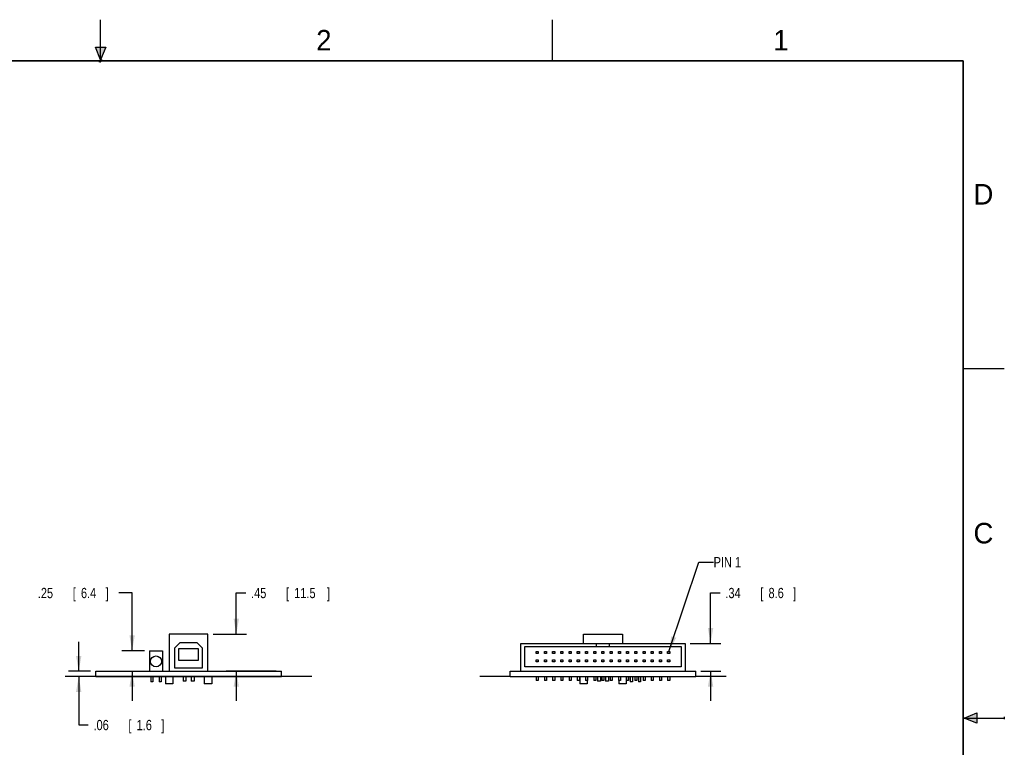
# Model space of a CAD drawing. Header units: inches. Extents: x 0 to 22, y 0 to 17.
# Tile 8 of 8: x 10 to 22, y 8.1 to 17. Entities that reach past the tile are written whole.
import ezdxf

# ---------------------------------------------------------------- set-up
doc = ezdxf.new("R2010")
doc.units = ezdxf.units.IN
doc.header["$LTSCALE"] = 1.21
doc.header["$MEASUREMENT"] = 0
doc.layers.get('0').update_dxf_attribs({"linetype": 'CONTINUOUS'})
for name, color, linetype in [('03___PRT_ALL_CURVES', 7, 'CONTINUOUS'), ('DETAIL', 7, 'CONTINUOUS'), ('DIMENSIONS', 7, 'CONTINUOUS')]:
    doc.layers.add(name, color=color, linetype=linetype)
doc.styles.get("Standard").update_dxf_attribs({"font": 'txt', "width": 0.8})
doc.dimstyles.new('DIMSTYLE_2', dxfattribs={"dimtxt": 0.125, "dimasz": 0.1875, "dimexe": 0.18, "dimexo": 0.0625, "dimgap": 0.09, "dimtad": 0, "dimtih": 1, "dimtoh": 1, "dimzin": 4, "dimdsep": 46, "dimtxsty": 'STANDARD', "dimblk": '_FILLED', "dimblk1": '_FILLED', "dimblk2": '_FILLED', "dimcen": 0.09, "dimadec": 0, "dimazin": 0, "dimtp": 0.01, "dimtm": 0.01, "dimtfac": 1, "dimtofl": 0, "dimtmove": 0, "dimatfit": 3, "dimldrblk": '_FILLED', "dimfxl": 1, "dimtolj": 1, "dimtzin": 4, "dimarcsym": 0})

# ---------------------------------------------------------------- blocks, each defined once
blk = doc.blocks.new('_FILLED')
at = {"color": 0, "linetype": 'BYBLOCK'}
blk.add_solid([(0, 0), (-1, 0.174), (-1, -0.174)], dxfattribs=at)
blk = doc.blocks.new('*D22')
at = {"layer": 'DIMENSIONS', "color": 2, "linetype": 'CONTINUOUS'}
for p, q in [((10.734, 9.069), (10.734, 9.429)), ((10.878, 9.069), (10.609, 9.069)), ((10.878, 9.006), (10.609, 9.006)), ((10.734, 9.006), (10.734, 8.415)), ((10.734, 8.415), (10.851, 8.415))]:
    blk.add_line(p, q, dxfattribs=at)
at = {"layer": 'DIMENSIONS', "color": 2, "linetype": 'CONTINUOUS', "xscale": 0.1875, "yscale": 0.1875, "zscale": 0.1875}
for p, rotation in [((10.734, 9.069), 270), ((10.734, 9.006), 90)]:
    blk.add_blockref('_FILLED', p, dxfattribs=dict(at, rotation=rotation))
at = {"layer": 'DIMENSIONS', "color": 2, "linetype": 'CONTINUOUS', "width": 0.8}
for s, p in [('.06', (10.914, 8.352)), ('[', (11.339, 8.352)), ('1.6', (11.439, 8.352)), (']', (11.739, 8.352))]:
    blk.add_text(s, height=0.125, dxfattribs=at).set_placement(p)
blk = doc.blocks.new('*D23')
at = {"layer": 'DIMENSIONS', "color": 2, "linetype": 'CONTINUOUS'}
for p, q in [((11.384, 10.022), (11.223, 10.022)), ((11.384, 9.319), (11.384, 10.022)), ((11.533, 9.319), (11.259, 9.319)), ((11.003, 9.069), (11.509, 9.069)), ((11.384, 9.069), (11.384, 8.709))]:
    blk.add_line(p, q, dxfattribs=at)
at = {"layer": 'DIMENSIONS', "color": 2, "linetype": 'CONTINUOUS', "xscale": 0.1875, "yscale": 0.1875, "zscale": 0.1875}
for p, rotation in [((11.384, 9.319), 270), ((11.384, 9.069), 90)]:
    blk.add_blockref('_FILLED', p, dxfattribs=dict(at, rotation=rotation))
at = {"layer": 'DIMENSIONS', "color": 2, "linetype": 'CONTINUOUS', "width": 0.8}
for s, p in [('.25', (10.236, 9.959)), ('[', (10.661, 9.959)), ('6.4', (10.761, 9.959)), (']', (11.061, 9.959))]:
    blk.add_text(s, height=0.125, dxfattribs=at).set_placement(p)
blk = doc.blocks.new('*D24')
at = {"layer": 'DIMENSIONS', "color": 2, "linetype": 'CONTINUOUS'}
for p, q in [((12.652, 9.522), (12.652, 10.022)), ((12.652, 10.022), (12.77, 10.022)), ((12.37, 9.522), (12.777, 9.522)), ((13.138, 9.069), (12.527, 9.069)), ((12.652, 9.069), (12.652, 8.709))]:
    blk.add_line(p, q, dxfattribs=at)
at = {"layer": 'DIMENSIONS', "color": 2, "linetype": 'CONTINUOUS', "xscale": 0.1875, "yscale": 0.1875, "zscale": 0.1875}
for p, rotation in [((12.652, 9.522), 270), ((12.652, 9.069), 90)]:
    blk.add_blockref('_FILLED', p, dxfattribs=dict(at, rotation=rotation))
at = {"layer": 'DIMENSIONS', "color": 2, "linetype": 'CONTINUOUS', "width": 0.8}
for s, p in [('.45', (12.832, 9.959)), ('[', (13.257, 9.959)), ('11.5', (13.357, 9.959)), (']', (13.757, 9.959))]:
    blk.add_text(s, height=0.125, dxfattribs=at).set_placement(p)
blk = doc.blocks.new('*D25')
at = {"layer": 'DIMENSIONS', "color": 2, "linetype": 'CONTINUOUS'}
for p, q in [((18.425, 9.409), (18.425, 10.022)), ((18.425, 10.022), (18.542, 10.022)), ((18.178, 9.409), (18.55, 9.409)), ((18.308, 9.069), (18.55, 9.069)), ((18.425, 9.069), (18.425, 8.709))]:
    blk.add_line(p, q, dxfattribs=at)
at = {"layer": 'DIMENSIONS', "color": 2, "linetype": 'CONTINUOUS', "xscale": 0.1875, "yscale": 0.1875, "zscale": 0.1875}
for p, rotation in [((18.425, 9.409), 270), ((18.425, 9.069), 90)]:
    blk.add_blockref('_FILLED', p, dxfattribs=dict(at, rotation=rotation))
at = {"layer": 'DIMENSIONS', "color": 2, "linetype": 'CONTINUOUS', "width": 0.8}
for s, p in [('.34', (18.605, 9.959)), ('[', (19.03, 9.959)), ('8.6', (19.13, 9.959)), (']', (19.43, 9.959))]:
    blk.add_text(s, height=0.125, dxfattribs=at).set_placement(p)

msp = doc.modelspace()

# ---------------------------------------------------------------- hatches: boundary and pattern name
at = {"linetype": 'CONTINUOUS'}
for points in [[(11, 16.51), (10.9375, 16.6663), (11.0625, 16.6663)], [(21.6663, 8.5625), (21.6663, 8.4375), (21.51, 8.5)]]:
    msp.add_hatch(color=2, dxfattribs=at).paths.add_polyline_path(points)

# ---------------------------------------------------------------- linework, layer by layer
at = {"color": 2, "linetype": 'CONTINUOUS'}
for p, q in [((11, 16.485), (11, 17)), ((16.5, 16.5), (16.5, 17)), ((11, 16.51), (10.9375, 16.6663)), ((10.9375, 16.6663), (11.0625, 16.6663)), ((11.0625, 16.6663), (11, 16.51)), ((11.015, 16.515), (10.985, 16.485)), ((10.985, 16.485), (11, 16.515)), ((11, 16.485), (11.015, 16.515)), ((22, 12.75), (21.5, 12.75)), ((21.51, 8.5), (21.6663, 8.5625)), ((21.6663, 8.5625), (21.6663, 8.4375)), ((22, 8.515), (22, 8.485)), ((21.51, 8.5), (22, 8.5)), ((21.6663, 8.4375), (21.51, 8.5))]:
    msp.add_line(p, q, dxfattribs=at)
at = {"color": 7, "linetype": 'CONTINUOUS'}
for p, q in [((11.8335, 9.522), (11.8335, 9.069)), ((12.3075, 9.522), (11.8335, 9.522)), ((12.3075, 9.069), (12.3075, 9.522)), ((16.878, 9.409), (16.878, 9.522)), ((16.878, 9.522), (17.352, 9.522)), ((17.352, 9.522), (17.352, 9.409)), ((11.9655, 9.415), (11.9005, 9.35)), ((11.9005, 9.35), (11.9005, 9.109)), ((12.1755, 9.415), (11.9655, 9.415)), ((12.2405, 9.35), (12.1755, 9.415)), ((12.2405, 9.109), (12.2405, 9.35)), ((16.115, 9.069), (16.115, 9.409)), ((16.115, 9.409), (18.115, 9.409)), ((16.165, 9.121), (16.165, 9.371)), ((16.165, 9.371), (18.065, 9.371)), ((17.035, 9.371), (17.035, 9.409)), ((17.195, 9.371), (17.195, 9.409)), ((18.065, 9.371), (18.065, 9.121)), ((18.115, 9.409), (18.115, 9.069)), ((11.5955, 9.319), (11.5955, 9.069)), ((11.5955, 9.319), (11.7555, 9.319)), ((11.7555, 9.319), (11.7555, 9.069)), ((11.9505, 9.341), (11.9505, 9.206)), ((12.1905, 9.341), (11.9505, 9.341)), ((12.1905, 9.206), (12.1905, 9.341)), ((16.3025, 9.2835), (16.3025, 9.3085)), ((16.3025, 9.3085), (16.3275, 9.3085)), ((16.3275, 9.2835), (16.3025, 9.2835)), ((16.3275, 9.3085), (16.3275, 9.2835)), ((16.4025, 9.2835), (16.4025, 9.3085)), ((16.4025, 9.3085), (16.4275, 9.3085)), ((16.4275, 9.2835), (16.4025, 9.2835)), ((16.4275, 9.3085), (16.4275, 9.2835)), ((16.5025, 9.2835), (16.5025, 9.3085)), ((16.5025, 9.3085), (16.5275, 9.3085)), ((16.5275, 9.2835), (16.5025, 9.2835)), ((16.5275, 9.3085), (16.5275, 9.2835)), ((16.6025, 9.2835), (16.6025, 9.3085)), ((16.6025, 9.3085), (16.6275, 9.3085)), ((16.6275, 9.2835), (16.6025, 9.2835)), ((16.6275, 9.3085), (16.6275, 9.2835)), ((16.7025, 9.2835), (16.7025, 9.3085)), ((16.7025, 9.3085), (16.7275, 9.3085)), ((16.7275, 9.2835), (16.7025, 9.2835)), ((16.7275, 9.3085), (16.7275, 9.2835)), ((16.8025, 9.2835), (16.8025, 9.3085)), ((16.8025, 9.3085), (16.8275, 9.3085)), ((16.8275, 9.2835), (16.8025, 9.2835)), ((16.8275, 9.3085), (16.8275, 9.2835)), ((16.9025, 9.2835), (16.9025, 9.3085)), ((16.9025, 9.3085), (16.9275, 9.3085)), ((16.9275, 9.2835), (16.9025, 9.2835)), ((16.9275, 9.3085), (16.9275, 9.2835)), ((17.0025, 9.2835), (17.0025, 9.3085)), ((17.0025, 9.3085), (17.0275, 9.3085)), ((17.0275, 9.2835), (17.0025, 9.2835)), ((17.0275, 9.3085), (17.0275, 9.2835)), ((17.1025, 9.2835), (17.1025, 9.3085)), ((17.1025, 9.3085), (17.1275, 9.3085)), ((17.1275, 9.2835), (17.1025, 9.2835)), ((17.1275, 9.3085), (17.1275, 9.2835)), ((17.2025, 9.2835), (17.2025, 9.3085)), ((17.2025, 9.3085), (17.2275, 9.3085)), ((17.2275, 9.2835), (17.2025, 9.2835)), ((17.2275, 9.3085), (17.2275, 9.2835)), ((17.3025, 9.3085), (17.3275, 9.3085)), ((17.3025, 9.2835), (17.3025, 9.3085)), ((17.3275, 9.2835), (17.3025, 9.2835)), ((17.3275, 9.3085), (17.3275, 9.2835)), ((17.4025, 9.3085), (17.4275, 9.3085)), ((17.4025, 9.2835), (17.4025, 9.3085)), ((17.4275, 9.2835), (17.4025, 9.2835)), ((17.4275, 9.3085), (17.4275, 9.2835)), ((17.5025, 9.3085), (17.5275, 9.3085)), ((17.5025, 9.2835), (17.5025, 9.3085)), ((17.5275, 9.2835), (17.5025, 9.2835)), ((17.5275, 9.3085), (17.5275, 9.2835)), ((17.6025, 9.3085), (17.6275, 9.3085)), ((17.6025, 9.2835), (17.6025, 9.3085)), ((17.6275, 9.2835), (17.6025, 9.2835)), ((17.6275, 9.3085), (17.6275, 9.2835)), ((17.7025, 9.3085), (17.7275, 9.3085)), ((17.7025, 9.2835), (17.7025, 9.3085)), ((17.7275, 9.2835), (17.7025, 9.2835)), ((17.7275, 9.3085), (17.7275, 9.2835)), ((17.8025, 9.3085), (17.8275, 9.3085)), ((17.8025, 9.2835), (17.8025, 9.3085)), ((17.8275, 9.2835), (17.8025, 9.2835)), ((17.8275, 9.3085), (17.8275, 9.2835)), ((17.9025, 9.3085), (17.9275, 9.3085)), ((17.9025, 9.2835), (17.9025, 9.3085)), ((17.9275, 9.2835), (17.9025, 9.2835)), ((17.9275, 9.3085), (17.9275, 9.2835)), ((11.9005, 9.109), (12.2405, 9.109)), ((11.9505, 9.206), (12.1905, 9.206)), ((18.065, 9.121), (16.165, 9.121)), ((16.3025, 9.1835), (16.3025, 9.2085)), ((16.3025, 9.2085), (16.3275, 9.2085)), ((16.3275, 9.1835), (16.3025, 9.1835)), ((16.3275, 9.2085), (16.3275, 9.1835)), ((16.4025, 9.1835), (16.4025, 9.2085)), ((16.4025, 9.2085), (16.4275, 9.2085)), ((16.4275, 9.1835), (16.4025, 9.1835)), ((16.4275, 9.2085), (16.4275, 9.1835)), ((16.5025, 9.1835), (16.5025, 9.2085)), ((16.5025, 9.2085), (16.5275, 9.2085)), ((16.5275, 9.1835), (16.5025, 9.1835)), ((16.5275, 9.2085), (16.5275, 9.1835)), ((16.6025, 9.1835), (16.6025, 9.2085)), ((16.6025, 9.2085), (16.6275, 9.2085)), ((16.6275, 9.1835), (16.6025, 9.1835)), ((16.6275, 9.2085), (16.6275, 9.1835)), ((16.7025, 9.1835), (16.7025, 9.2085)), ((16.7025, 9.2085), (16.7275, 9.2085)), ((16.7275, 9.1835), (16.7025, 9.1835)), ((16.7275, 9.2085), (16.7275, 9.1835)), ((16.8025, 9.1835), (16.8025, 9.2085)), ((16.8025, 9.2085), (16.8275, 9.2085)), ((16.8275, 9.1835), (16.8025, 9.1835)), ((16.8275, 9.2085), (16.8275, 9.1835)), ((16.9025, 9.1835), (16.9025, 9.2085)), ((16.9025, 9.2085), (16.9275, 9.2085)), ((16.9275, 9.1835), (16.9025, 9.1835)), ((16.9275, 9.2085), (16.9275, 9.1835)), ((17.0025, 9.1835), (17.0025, 9.2085)), ((17.0025, 9.2085), (17.0275, 9.2085)), ((17.0275, 9.1835), (17.0025, 9.1835)), ((17.0275, 9.2085), (17.0275, 9.1835)), ((17.1025, 9.1835), (17.1025, 9.2085)), ((17.1025, 9.2085), (17.1275, 9.2085)), ((17.1275, 9.1835), (17.1025, 9.1835)), ((17.1275, 9.2085), (17.1275, 9.1835)), ((17.2025, 9.2085), (17.2275, 9.2085)), ((17.2025, 9.1835), (17.2025, 9.2085)), ((17.2275, 9.1835), (17.2025, 9.1835)), ((17.2275, 9.2085), (17.2275, 9.1835)), ((17.3025, 9.2085), (17.3275, 9.2085)), ((17.3025, 9.1835), (17.3025, 9.2085)), ((17.3275, 9.1835), (17.3025, 9.1835)), ((17.3275, 9.2085), (17.3275, 9.1835)), ((17.4025, 9.2085), (17.4275, 9.2085)), ((17.4025, 9.1835), (17.4025, 9.2085)), ((17.4275, 9.1835), (17.4025, 9.1835)), ((17.4275, 9.2085), (17.4275, 9.1835)), ((17.5025, 9.2085), (17.5275, 9.2085)), ((17.5025, 9.1835), (17.5025, 9.2085)), ((17.5275, 9.1835), (17.5025, 9.1835)), ((17.5275, 9.2085), (17.5275, 9.1835)), ((17.6025, 9.2085), (17.6275, 9.2085)), ((17.6025, 9.1835), (17.6025, 9.2085)), ((17.6275, 9.1835), (17.6025, 9.1835)), ((17.6275, 9.2085), (17.6275, 9.1835)), ((17.7025, 9.2085), (17.7275, 9.2085)), ((17.7025, 9.1835), (17.7025, 9.2085)), ((17.7275, 9.1835), (17.7025, 9.1835)), ((17.7275, 9.2085), (17.7275, 9.1835)), ((17.8025, 9.2085), (17.8275, 9.2085)), ((17.8025, 9.1835), (17.8025, 9.2085)), ((17.8275, 9.1835), (17.8025, 9.1835)), ((17.8275, 9.2085), (17.8275, 9.1835)), ((17.9025, 9.2085), (17.9275, 9.2085)), ((17.9025, 9.1835), (17.9025, 9.2085)), ((17.9275, 9.1835), (17.9025, 9.1835)), ((17.9275, 9.2085), (17.9275, 9.1835)), ((10.9405, 9.006), (10.9405, 9.069)), ((10.9405, 9.069), (13.2005, 9.069)), ((10.9405, 9.006), (13.2005, 9.006)), ((11.613, 9.006), (11.613, 8.939)), ((11.638, 9.006), (11.638, 8.939)), ((11.713, 9.006), (11.713, 8.939)), ((11.738, 9.006), (11.738, 8.939)), ((11.7885, 9.006), (11.7885, 8.915)), ((11.8785, 9.006), (11.8785, 8.915)), ((12.0035, 9.006), (12.0035, 8.95)), ((12.0395, 9.006), (12.0395, 8.95)), ((12.1015, 9.006), (12.1015, 8.95)), ((12.1375, 9.006), (12.1375, 8.95)), ((12.2625, 9.006), (12.2625, 8.915)), ((12.3525, 9.006), (12.3525, 8.915)), ((13.2005, 9.006), (13.2005, 9.069)), ((15.985, 9.006), (15.985, 9.069)), ((15.985, 9.069), (18.245, 9.069)), ((15.985, 9.006), (18.245, 9.006)), ((16.3025, 9.006), (16.3025, 8.957)), ((16.3275, 9.006), (16.3275, 8.957)), ((16.4025, 9.006), (16.4025, 8.957)), ((16.4275, 9.006), (16.4275, 8.957)), ((16.5025, 9.006), (16.5025, 8.957)), ((16.5275, 9.006), (16.5275, 8.957)), ((16.6025, 9.006), (16.6025, 8.957)), ((16.6275, 9.006), (16.6275, 8.957)), ((16.7025, 9.006), (16.7025, 8.957)), ((16.7275, 9.006), (16.7275, 8.957)), ((16.8025, 9.006), (16.8025, 8.957)), ((16.8275, 9.006), (16.8275, 8.957)), ((16.833, 9.006), (16.833, 8.915)), ((16.9025, 9.006), (16.9025, 8.957)), ((16.9275, 9.006), (16.9275, 8.957)), ((17.0025, 9.006), (17.0025, 8.957)), ((17.0275, 9.006), (17.0275, 8.957)), ((17.048, 9.006), (17.048, 8.95)), ((17.084, 9.006), (17.084, 8.95)), ((17.1025, 9.006), (17.1025, 8.957)), ((17.1275, 9.006), (17.1275, 8.957)), ((17.146, 9.006), (17.146, 8.95)), ((17.182, 9.006), (17.182, 8.95)), ((17.2025, 9.006), (17.2025, 8.957)), ((17.2275, 9.006), (17.2275, 8.957)), ((17.3025, 9.006), (17.3025, 8.957)), ((17.3275, 9.006), (17.3275, 8.957)), ((17.397, 9.006), (17.397, 8.915)), ((17.4025, 9.006), (17.4025, 8.957)), ((17.4275, 9.006), (17.4275, 8.957)), ((17.4475, 9.006), (17.4475, 8.939)), ((17.4725, 9.006), (17.4725, 8.939)), ((17.5025, 9.006), (17.5025, 8.957)), ((17.5275, 9.006), (17.5275, 8.957)), ((17.5475, 9.006), (17.5475, 8.939)), ((17.5725, 9.006), (17.5725, 8.939)), ((17.6025, 9.006), (17.6025, 8.957)), ((17.6275, 9.006), (17.6275, 8.957)), ((17.7025, 9.006), (17.7025, 8.957)), ((17.7275, 9.006), (17.7275, 8.957)), ((17.8025, 9.006), (17.8025, 8.957)), ((17.8275, 9.006), (17.8275, 8.957)), ((17.9025, 9.006), (17.9025, 8.957)), ((17.9275, 9.006), (17.9275, 8.957)), ((18.245, 9.006), (18.245, 9.069)), ((11.638, 8.939), (11.613, 8.939)), ((11.738, 8.939), (11.713, 8.939)), ((11.8785, 8.915), (11.7885, 8.915)), ((12.0395, 8.95), (12.0035, 8.95)), ((12.1375, 8.95), (12.1015, 8.95)), ((12.3525, 8.915), (12.2625, 8.915)), ((16.3275, 8.957), (16.3025, 8.957)), ((16.4275, 8.957), (16.4025, 8.957)), ((16.5275, 8.957), (16.5025, 8.957)), ((16.6275, 8.957), (16.6025, 8.957)), ((16.7275, 8.957), (16.7025, 8.957)), ((16.8275, 8.957), (16.8025, 8.957)), ((16.923, 8.915), (16.833, 8.915)), ((16.9275, 8.957), (16.9025, 8.957)), ((16.923, 8.957), (16.923, 8.915)), ((17.0275, 8.957), (17.0025, 8.957)), ((17.084, 8.95), (17.048, 8.95)), ((17.1275, 8.957), (17.1025, 8.957)), ((17.182, 8.95), (17.146, 8.95)), ((17.2275, 8.957), (17.2025, 8.957)), ((17.3275, 8.957), (17.3025, 8.957)), ((17.307, 8.957), (17.307, 8.915)), ((17.397, 8.915), (17.307, 8.915)), ((17.4275, 8.957), (17.4025, 8.957)), ((17.4725, 8.939), (17.4475, 8.939)), ((17.5275, 8.957), (17.5025, 8.957)), ((17.5725, 8.939), (17.5475, 8.939)), ((17.6275, 8.957), (17.6025, 8.957)), ((17.7275, 8.957), (17.7025, 8.957)), ((17.8275, 8.957), (17.8025, 8.957)), ((17.9275, 8.957), (17.9025, 8.957))]:
    msp.add_line(p, q, dxfattribs=at)
at = {"color": 7, "linetype": 'CONTINUOUS', "const_width": 0.02}
for points in [[(21.5, 16.5), (0.5, 16.5)], [(21.5, 0.5), (21.5, 16.5)]]:
    msp.add_lwpolyline(points, dxfattribs=at)
at = {"color": 7, "linetype": 'CONTINUOUS'}
msp.add_circle((11.6755, 9.189), 0.067, dxfattribs=at)
at = {"layer": '03___PRT_ALL_CURVES', "color": 40, "linetype": 'CONTINUOUS'}
for p, q in [((13.5705, 9.006), (10.5705, 9.006)), ((15.985, 9.006), (15.615, 9.006)), ((18.615, 9.006), (18.245, 9.006))]:
    msp.add_line(p, q, dxfattribs=at)
at = {"layer": 'DETAIL', "color": 2, "linetype": 'CONTINUOUS'}
for p, q in [((17.9176, 9.3085), (18.2815, 10.397)), ((18.2815, 10.397), (18.4615, 10.397))]:
    msp.add_line(p, q, dxfattribs=at)
msp.add_solid([(17.9474, 9.4962), (17.9176, 9.3085), (18.0066, 9.4764)], dxfattribs=at)

# ---------------------------------------------------------------- texts
at = {"color": 2, "linetype": 'CONTINUOUS'}
for s, p in [('2', (13.625, 16.625)), ('1', (19.1875, 16.625)), ('D', (21.625, 14.75)), ('C', (21.625, 10.625))]:
    msp.add_text(s, height=0.25, dxfattribs=at).set_placement(p)
at = {"layer": 'DETAIL', "color": 2, "linetype": 'CONTINUOUS', "width": 0.8}
msp.add_text('PIN 1', height=0.125, dxfattribs=at).set_placement((18.4615, 10.3345))

# ---------------------------------------------------------------- dimensions: what is measured, and where the dimension line sits
at = {"layer": 'DIMENSIONS', "color": 2, "linetype": 'CONTINUOUS'}
for base, p1, p2, angle, picture, middle in [((11.3842, 9.319), (11.003, 9.069), (11.533, 9.319), 90, '*D23', (10.6982, 10.022)), ((12.6522, 9.069), (12.37, 9.522), (13.138, 9.069), 270, '*D24', (13.3447, 10.022)), ((18.4246, 9.069), (18.1775, 9.409), (18.5496, 9.069), 270, '*D25', (19.0671, 10.022)), ((10.7335, 9.069), (10.878, 9.006), (10.878, 9.069), 90, '*D22', (11.376, 8.415))]:
    dim = msp.add_linear_dim(base=base, p1=p1, p2=p2, angle=angle, dimstyle='DIMSTYLE_2', dxfattribs=at)
    dim.commit()
    dim.dimension.update_dxf_attribs({"geometry": picture, "text_midpoint": middle, "dimtype": 160})

doc.saveas('drawing.dxf')
